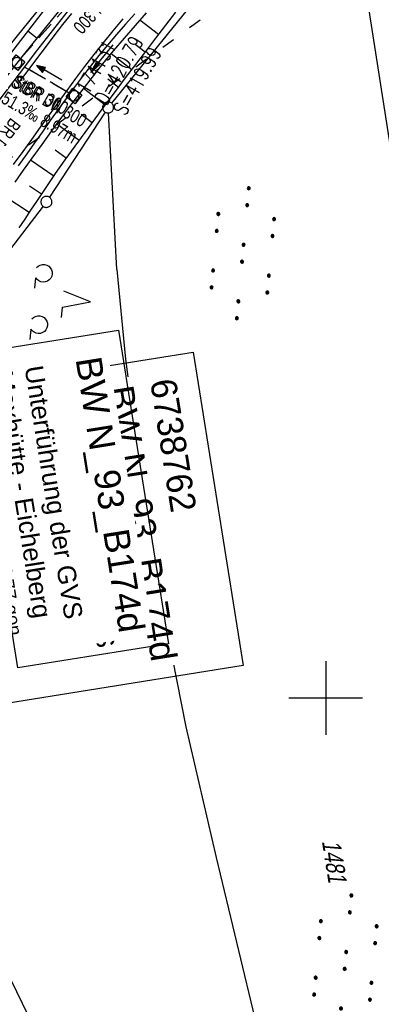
# Model space of a CAD drawing. Extents: x 508367 to 508796, y 450874 to 451832.
# Tile 27 of 37: x 508558 to 508608, y 451458 to 451592. Entities that reach past the tile are written whole.
import ezdxf

# ---------------------------------------------------------------- set-up
doc = ezdxf.new("R2010")
doc.units = 0
doc.header["$LTSCALE"] = 10
doc.header["$MEASUREMENT"] = 0
for name, pattern in [('ACAD_ISO03W100', [30, 12, -18]), ('AUSGEZOGEN', [0]), ('LT00', [0]), ('LT12', [0.4, 0.3, -0.1]), ('STRICHLINIE2', [0.375, 0.25, -0.125])]:
    doc.linetypes.add(name, pattern=pattern)
doc.layers.get('0').update_dxf_attribs({"linetype": 'LT00'})
for name, color, linetype in [('--EK_BW_TEXT_B', 20, 'LT00'), ('--EK_FBR', 250, 'LT00'), ('--EK_Halt-Pfeil', 4, 'LT00'), ('--EK_Haltung', 7, 'STRICHLINIE2'), ('--EK_Haltung-Text', 140, 'LT00'), ('--EK_Schacht-Text', 5, 'LT00'), ('--EL_Halt-Pfeil', 4, 'LT00'), ('--EL_Haltung', 182, 'STRICHLINIE2'), ('--EL_Haltung-Text', 182, 'LT00'), ('BW_TEXT_B', 20, 'AUSGEZOGEN'), ('DFK_FLUR_NR', 250, 'LT00'), ('DFK_GZPKT', 250, 'LT00'), ('DFK_KATASTER', 250, 'LT00'), ('DFK_NUTZUNG', 250, 'LT00'), ('DL', 182, 'LT12'), ('DL_PFEIL', 201, 'LT00'), ('DL_TEXT', 182, 'LT00'), ('PFEIL', 140, 'AUSGEZOGEN'), ('V121_AFBR_BAB', 250, 'LT00'), ('V121_BOESCH', 250, 'LT00'), ('V121_BOSCHUNG', 250, 'LT00'), ('V121_GRABEN', 250, 'LT00'), ('V121_KA_MULD', 182, 'LT00'), ('V121_RASTER', 250, 'LT00'), ('WASSERLTG', 130, 'ACAD_ISO03W100')]:
    doc.layers.add(name, color=color, linetype=linetype)
doc.styles.add('Beschrift', font='ARIAL.TTF')
doc.styles.add('Haltungsbeschriftung', font='ARIAL.TTF', dxfattribs={"width": 0.75})
doc.styles.add('schachtbeschriftung', font='romans.shx', dxfattribs={"width": 0.75, "height": 2})
doc.styles.get("Standard").update_dxf_attribs({"font": 'ARIAL.TTF'})

# ---------------------------------------------------------------- blocks, each defined once
blk = doc.blocks.new('SYMB7010')
at = {"color": 0, "linetype": 'ByBlock'}
for points in [[(-0.031408, 0.499213), (-0.093728, 0.49134), (-0.15457, 0.475719), (-0.212975, 0.452595), (-0.268021, 0.422333), (-0.31884, 0.385411), (-0.36463, 0.342411), (-0.40467, 0.29401), (-0.438329, 0.240973), (-0.465074, 0.184136), (-0.484486, 0.124395), (-0.496256, 0.062692), (-0.5002, 0)], [(-0.5002, 0), (-0.496256, -0.062692), (-0.484486, -0.124395), (-0.465075, -0.184136), (-0.438329, -0.240973), (-0.404671, -0.29401), (-0.36463, -0.342411), (-0.31884, -0.385411), (-0.268021, -0.422333), (-0.212975, -0.452595), (-0.154571, -0.475719), (-0.093728, -0.49134), (-0.031408, -0.499213), (0.031408, -0.499213)], [(0.5002, 0), (0.496256, 0.062692), (0.484485, 0.124395), (0.465074, 0.184136), (0.438329, 0.240973), (0.40467, 0.29401), (0.36463, 0.342411), (0.31884, 0.385411), (0.268021, 0.422333), (0.212975, 0.452595), (0.15457, 0.475719), (0.093728, 0.49134), (0.031408, 0.499213), (-0.031408, 0.499213)], [(0.031408, -0.499213), (0.093728, -0.491341), (0.15457, -0.475719), (0.212975, -0.452595), (0.268021, -0.422333), (0.31884, -0.385411), (0.36463, -0.342411), (0.404671, -0.294011), (0.438329, -0.240974), (0.465075, -0.184136), (0.484486, -0.124395), (0.496256, -0.062692), (0.500201, 0)]]:
    blk.add_lwpolyline(points, dxfattribs=at)
blk = doc.blocks.new('SYMB7201')
at = {"color": 0, "linetype": 'ByBlock'}
for p, q in [((0, 0.385), (-0.11, 0.015)), ((-0.255, -0.385), (-0.115, -0.385)), ((0.445, -0.385), (0.585, -0.385))]:
    blk.add_line(p, q, dxfattribs=at)
for points in [[(0.25, 0.015), (0.11, 0.015), (0, 0.385)], [(-0.393816, -0.383308), (-0.416239, -0.362945), (-0.432849, -0.337617), (-0.442589, -0.308936), (-0.444836, -0.27873), (-0.439449, -0.248923), (-0.426769, -0.221415), (-0.407606, -0.197958), (-0.38318, -0.180047), (-0.355047, -0.168823), (-0.325, -0.165), (-0.294953, -0.168823), (-0.26682, -0.180047), (-0.242394, -0.197959), (-0.223231, -0.221415), (-0.210551, -0.248923), (-0.205164, -0.27873), (-0.207411, -0.308936), (-0.21715, -0.337617), (-0.233761, -0.362945), (-0.256184, -0.383308)], [(0.306185, -0.383308), (0.283761, -0.362945), (0.267151, -0.337617), (0.257411, -0.308936), (0.255164, -0.27873), (0.260552, -0.248923), (0.273231, -0.221415), (0.292394, -0.197958), (0.31682, -0.180047), (0.344953, -0.168823), (0.375, -0.165), (0.405047, -0.168823), (0.43318, -0.180047), (0.457606, -0.197959), (0.476769, -0.221415), (0.489449, -0.248923), (0.494836, -0.27873), (0.492589, -0.308936), (0.48285, -0.337617), (0.466239, -0.362945), (0.443816, -0.383308)]]:
    blk.add_lwpolyline(points, dxfattribs=at)
blk = doc.blocks.new('SYMB7110')
at = {"color": 0, "linetype": 'ByBlock'}
for p, q in [((-0.515, 0.392919), (-0.515, 0.367081)), ((-0.51, 0.362895), (-0.51, 0.397105)), ((-0.505, 0.399164), (-0.505, 0.360836)), ((-0.5, 0.360204), (-0.5, 0.399796)), ((-0.495, 0.399164), (-0.495, 0.360836)), ((-0.49, 0.362895), (-0.49, 0.397105)), ((-0.485, 0.392919), (-0.485, 0.367081)), ((-0.48, 0.379874), (-0.48, 0.380145)), ((-0.285, 0.392919), (-0.285, 0.367081)), ((-0.28, 0.362895), (-0.28, 0.397105)), ((-0.275, 0.399164), (-0.275, 0.360836)), ((-0.27, 0.360204), (-0.27, 0.399796)), ((-0.265, 0.399164), (-0.265, 0.360836)), ((-0.26, 0.362895), (-0.26, 0.397105)), ((-0.255, 0.392919), (-0.255, 0.367081)), ((-0.25, 0.379874), (-0.25, 0.380146)), ((0.255, 0.392919), (0.255, 0.367081)), ((0.26, 0.362895), (0.26, 0.397105)), ((0.265, 0.399164), (0.265, 0.360836)), ((0.27, 0.360204), (0.27, 0.399796)), ((0.275, 0.399164), (0.275, 0.360836)), ((0.28, 0.362895), (0.28, 0.397105)), ((0.285, 0.392919), (0.285, 0.367081)), ((0.29, 0.379874), (0.29, 0.380145)), ((0.485, 0.392919), (0.485, 0.367081)), ((0.49, 0.362895), (0.49, 0.397105)), ((0.495, 0.399164), (0.495, 0.360836)), ((0.5, 0.360204), (0.5, 0.399796)), ((0.505, 0.399164), (0.505, 0.360836)), ((0.51, 0.362895), (0.51, 0.397105)), ((0.515, 0.392919), (0.515, 0.367081)), ((0.52, 0.379874), (0.52, 0.380146)), ((-0.9, 0.012919), (-0.9, -0.012919)), ((-0.895, -0.017106), (-0.895, 0.017105)), ((-0.89, 0.019164), (-0.89, -0.019164)), ((-0.885, -0.019797), (-0.885, 0.019796)), ((-0.88, 0.019164), (-0.88, -0.019164)), ((-0.875, -0.017106), (-0.875, 0.017105)), ((-0.87, 0.012919), (-0.87, -0.012919)), ((-0.865, -0.000126), (-0.865, 0.000145)), ((-0.67, 0.012919), (-0.67, -0.012919)), ((-0.665, -0.017106), (-0.665, 0.017105)), ((-0.66, 0.019164), (-0.66, -0.019164)), ((-0.655, -0.019797), (-0.655, 0.019796)), ((-0.65, 0.019164), (-0.65, -0.019164)), ((-0.645, -0.017106), (-0.645, 0.017105)), ((-0.64, 0.012919), (-0.64, -0.012919)), ((-0.635, -0.000126), (-0.635, 0.000145)), ((-0.13, 0.012919), (-0.13, -0.012919)), ((-0.125, -0.017105), (-0.125, 0.017105)), ((-0.12, 0.019164), (-0.12, -0.019164)), ((-0.115, -0.019796), (-0.115, 0.019796)), ((-0.11, 0.019164), (-0.11, -0.019164)), ((-0.105, -0.017105), (-0.105, 0.017105)), ((-0.1, 0.012919), (-0.1, -0.012919)), ((-0.095, -0.000126), (-0.095, 0.000146)), ((0.1, 0.012919), (0.1, -0.012919)), ((0.105, -0.017105), (0.105, 0.017105)), ((0.11, 0.019164), (0.11, -0.019164)), ((0.115, -0.019796), (0.115, 0.019796)), ((0.12, 0.019164), (0.12, -0.019164)), ((0.125, -0.017105), (0.125, 0.017105)), ((0.13, 0.012919), (0.13, -0.012919)), ((0.135, -0.000126), (0.135, 0.000146)), ((0.64, 0.012919), (0.64, -0.012919)), ((0.645, -0.017105), (0.645, 0.017105)), ((0.65, 0.019164), (0.65, -0.019164)), ((0.655, -0.019796), (0.655, 0.019796)), ((0.66, 0.019164), (0.66, -0.019164)), ((0.665, -0.017105), (0.665, 0.017105)), ((0.67, 0.012919), (0.67, -0.012919)), ((0.675, -0.000126), (0.675, 0.000146)), ((0.87, 0.012919), (0.87, -0.012919)), ((0.875, -0.017105), (0.875, 0.017105)), ((0.88, 0.019164), (0.88, -0.019164)), ((0.885, -0.019796), (0.885, 0.019796)), ((0.89, 0.019164), (0.89, -0.019164)), ((0.895, -0.017105), (0.895, 0.017105)), ((0.9, 0.012919), (0.9, -0.012919)), ((0.905, -0.000126), (0.905, 0.000146)), ((-0.515, -0.367081), (-0.515, -0.392919)), ((-0.51, -0.397105), (-0.51, -0.362895)), ((-0.505, -0.360836), (-0.505, -0.399164)), ((-0.5, -0.399796), (-0.5, -0.360204)), ((-0.495, -0.360836), (-0.495, -0.399164)), ((-0.49, -0.397106), (-0.49, -0.362895)), ((-0.485, -0.367081), (-0.485, -0.392919)), ((-0.48, -0.380126), (-0.48, -0.379855)), ((-0.285, -0.367081), (-0.285, -0.392919)), ((-0.28, -0.397105), (-0.28, -0.362895)), ((-0.275, -0.360836), (-0.275, -0.399164)), ((-0.27, -0.399796), (-0.27, -0.360204)), ((-0.265, -0.360836), (-0.265, -0.399164)), ((-0.26, -0.397105), (-0.26, -0.362895)), ((-0.255, -0.367081), (-0.255, -0.392919)), ((-0.25, -0.380126), (-0.25, -0.379855)), ((0.255, -0.367081), (0.255, -0.392919)), ((0.26, -0.397105), (0.26, -0.362895)), ((0.265, -0.360836), (0.265, -0.399164)), ((0.27, -0.399796), (0.27, -0.360204)), ((0.275, -0.360836), (0.275, -0.399164)), ((0.28, -0.397105), (0.28, -0.362895)), ((0.285, -0.367081), (0.285, -0.392919)), ((0.29, -0.380126), (0.29, -0.379855)), ((0.485, -0.367081), (0.485, -0.392919)), ((0.49, -0.397105), (0.49, -0.362895)), ((0.495, -0.360836), (0.495, -0.399164)), ((0.5, -0.399796), (0.5, -0.360204)), ((0.505, -0.360836), (0.505, -0.399164)), ((0.51, -0.397105), (0.51, -0.362895)), ((0.515, -0.367081), (0.515, -0.392919)), ((0.52, -0.380126), (0.52, -0.379855))]:
    blk.add_line(p, q, dxfattribs=at)
for points in [[(-0.48, 0.38), (-0.481981, 0.388678), (-0.48753, 0.395637), (-0.49555, 0.399499), (-0.50445, 0.399499), (-0.51247, 0.395637), (-0.518019, 0.388678), (-0.52, 0.38), (-0.518019, 0.371322), (-0.51247, 0.364363), (-0.50445, 0.360501), (-0.49555, 0.360501), (-0.48753, 0.364363), (-0.481981, 0.371322), (-0.48, 0.38)], [(-0.25, 0.38), (-0.251981, 0.388678), (-0.25753, 0.395637), (-0.26555, 0.399499), (-0.27445, 0.399499), (-0.28247, 0.395637), (-0.288019, 0.388678), (-0.29, 0.38), (-0.288019, 0.371322), (-0.28247, 0.364363), (-0.27445, 0.360501), (-0.26555, 0.360501), (-0.25753, 0.364363), (-0.251981, 0.371322), (-0.25, 0.38)], [(0.29, 0.38), (0.288019, 0.388678), (0.28247, 0.395637), (0.27445, 0.399499), (0.26555, 0.399499), (0.25753, 0.395637), (0.251981, 0.388678), (0.25, 0.38), (0.251981, 0.371322), (0.25753, 0.364363), (0.26555, 0.360501), (0.27445, 0.360501), (0.28247, 0.364363), (0.288019, 0.371322), (0.29, 0.38)], [(0.52, 0.38), (0.518019, 0.388678), (0.51247, 0.395637), (0.50445, 0.399499), (0.495549, 0.399499), (0.48753, 0.395637), (0.481981, 0.388678), (0.48, 0.38), (0.481981, 0.371322), (0.48753, 0.364363), (0.495549, 0.360501), (0.50445, 0.360501), (0.51247, 0.364363), (0.518019, 0.371322), (0.52, 0.38)], [(-0.865, 0), (-0.866981, 0.008678), (-0.87253, 0.015637), (-0.88055, 0.019498), (-0.88945, 0.019498), (-0.89747, 0.015637), (-0.903019, 0.008678), (-0.905, 0)], [(-0.905, 0), (-0.903019, -0.008678), (-0.89747, -0.015637), (-0.88945, -0.019499), (-0.88055, -0.019499), (-0.87253, -0.015637), (-0.866981, -0.008678), (-0.865, 0)], [(-0.635, 0), (-0.636981, 0.008678), (-0.64253, 0.015637), (-0.65055, 0.019498), (-0.65945, 0.019498), (-0.66747, 0.015637), (-0.673019, 0.008678), (-0.675, 0)], [(-0.675, 0), (-0.673019, -0.008678), (-0.66747, -0.015637), (-0.65945, -0.019499), (-0.65055, -0.019499), (-0.64253, -0.015637), (-0.636981, -0.008678), (-0.635, 0)], [(-0.095, 0), (-0.096981, 0.008678), (-0.10253, 0.015637), (-0.11055, 0.019499), (-0.11945, 0.019499), (-0.12747, 0.015637), (-0.133019, 0.008678), (-0.135, 0)], [(-0.135, 0), (-0.133019, -0.008678), (-0.12747, -0.015637), (-0.11945, -0.019499), (-0.11055, -0.019499), (-0.10253, -0.015637), (-0.096981, -0.008678), (-0.095, 0)], [(0.135, 0), (0.133019, 0.008678), (0.12747, 0.015637), (0.11945, 0.019499), (0.11055, 0.019499), (0.10253, 0.015637), (0.096981, 0.008678), (0.095, 0)], [(0.095, 0), (0.096981, -0.008678), (0.10253, -0.015637), (0.11055, -0.019499), (0.11945, -0.019499), (0.12747, -0.015637), (0.133019, -0.008678), (0.135, 0)], [(0.675, 0), (0.673019, 0.008678), (0.66747, 0.015637), (0.65945, 0.019499), (0.65055, 0.019499), (0.64253, 0.015637), (0.636981, 0.008678), (0.635, 0)], [(0.635, 0), (0.636981, -0.008678), (0.64253, -0.015637), (0.65055, -0.019499), (0.65945, -0.019499), (0.66747, -0.015637), (0.673019, -0.008678), (0.675, 0)], [(0.905, 0), (0.903019, 0.008678), (0.89747, 0.015637), (0.88945, 0.019499), (0.88055, 0.019499), (0.87253, 0.015637), (0.866981, 0.008678), (0.865, 0)], [(0.865, 0), (0.866981, -0.008678), (0.87253, -0.015637), (0.88055, -0.019499), (0.88945, -0.019499), (0.89747, -0.015637), (0.903019, -0.008678), (0.905, 0)], [(-0.48, -0.38), (-0.481981, -0.371322), (-0.48753, -0.364363), (-0.49555, -0.360501), (-0.50445, -0.360501), (-0.51247, -0.364363), (-0.518019, -0.371322), (-0.52, -0.38), (-0.518019, -0.388678), (-0.51247, -0.395637), (-0.50445, -0.399499), (-0.49555, -0.399499), (-0.48753, -0.395637), (-0.481981, -0.388678), (-0.48, -0.38)], [(-0.25, -0.38), (-0.251981, -0.371322), (-0.25753, -0.364363), (-0.26555, -0.360501), (-0.27445, -0.360501), (-0.28247, -0.364363), (-0.288019, -0.371322), (-0.29, -0.38), (-0.288019, -0.388678), (-0.28247, -0.395637), (-0.27445, -0.399499), (-0.26555, -0.399499), (-0.25753, -0.395637), (-0.251981, -0.388678), (-0.25, -0.38)], [(0.29, -0.38), (0.288019, -0.371322), (0.28247, -0.364363), (0.27445, -0.360501), (0.26555, -0.360501), (0.25753, -0.364363), (0.251981, -0.371322), (0.25, -0.38), (0.251981, -0.388678), (0.25753, -0.395637), (0.26555, -0.399499), (0.27445, -0.399499), (0.28247, -0.395637), (0.288019, -0.388678), (0.29, -0.38)], [(0.52, -0.38), (0.518019, -0.371322), (0.51247, -0.364363), (0.50445, -0.360501), (0.495549, -0.360501), (0.48753, -0.364363), (0.481981, -0.371322), (0.48, -0.38), (0.481981, -0.388678), (0.48753, -0.395637), (0.495549, -0.399499), (0.50445, -0.399499), (0.51247, -0.395637), (0.518019, -0.388678), (0.52, -0.38)]]:
    blk.add_lwpolyline(points, dxfattribs=at)
blk = doc.blocks.new('Pfreil3')
at = {"layer": 'PFEIL'}
blk.add_hatch(color=256, dxfattribs=at).paths.add_polyline_path([(-1.55, 0.27), (-1.55, -0.27), (0, 0)])
for p, q in [((-1.55, 0), (-4.83, 0)), ((-1.55, -0.27), (-1.55, 0.27)), ((-1.55, 0.27), (0, 0)), ((0, 0), (-1.55, -0.27))]:
    blk.add_line(p, q, dxfattribs=at)
blk = doc.blocks.new('SYMB1210')
at = {"color": 0, "linetype": 'ByBlock'}
blk.add_line((0.018815, -0.179014), (0.055623, -0.17119), dxfattribs=at)
for points in [[(-0.2, -0.2), (-0.2, 0.2), (0.2, 0.2), (0.2, -0.2), (-0.2, -0.2)], [(0.018815, 0.179014), (-0.018815, 0.179014), (-0.055623, 0.17119), (-0.09, 0.155885), (-0.120444, 0.133766), (-0.145623, 0.105801), (-0.164438, 0.073213), (-0.176067, 0.037424), (-0.18, 0)], [(-0.18, 0), (-0.176067, -0.037424), (-0.164438, -0.073213), (-0.145623, -0.105801), (-0.120444, -0.133766), (-0.09, -0.155885), (-0.055623, -0.17119), (-0.018815, -0.179014), (0.018815, -0.179014)], [(0.18, 0), (0.176067, 0.037424), (0.164438, 0.073213), (0.145623, 0.105801), (0.120444, 0.133766), (0.09, 0.155885), (0.055623, 0.17119), (0.018815, 0.179014)], [(0.055623, -0.17119), (0.09, -0.155885), (0.120444, -0.133766), (0.145623, -0.105801), (0.164438, -0.073213), (0.176067, -0.037424), (0.18, 0)]]:
    blk.add_lwpolyline(points, dxfattribs=at)
blk = doc.blocks.new('SYMB0070')
at = {"color": 0, "linetype": 'ByBlock'}
for p, q in [((-0.5, 0), (0.2, 0)), ((0.5, 0), (0.2, 0.1)), ((0.2, 0.1), (0.2, 0)), ((0.468, 0), (0.21, 0.086)), ((0.21, 0.086), (0.21, -0.086)), ((0.21, -0.086), (0.468, 0)), ((0.22, -0.072), (0.437, 0)), ((0.23, -0.058), (0.405, 0)), ((0.24, -0.045), (0.374, 0)), ((0.342, 0), (0.25, 0.031)), ((0.25, 0.031), (0.25, -0.031)), ((0.25, -0.031), (0.342, 0)), ((0.26, -0.017), (0.31, 0)), ((0.27, -0.003), (0.279, 0))]:
    blk.add_line(p, q, dxfattribs=at)
for points in [[(0.2, 0), (0.2, -0.1), (0.5, 0)], [(0.437, 0), (0.22, 0.072), (0.22, -0.072)], [(0.405, 0), (0.23, 0.058), (0.23, -0.058)], [(0.374, 0), (0.24, 0.045), (0.24, -0.045)], [(0.31, 0), (0.26, 0.017), (0.26, -0.017)], [(0.279, 0), (0.27, 0.003), (0.27, -0.003)]]:
    blk.add_lwpolyline(points, dxfattribs=at)

msp = doc.modelspace()

# ---------------------------------------------------------------- linework, layer by layer
at = {"layer": '--EK_FBR'}
for points in [[(508572.45, 451592.11), (508571.11, 451590.5), (508569.79, 451588.88), (508568.52, 451587.28), (508567.28, 451585.66), (508566.06, 451584.03), (508564.84, 451582.39), (508563.64, 451580.74), (508562.45, 451579.09), (508561.26, 451577.43), (508560.07, 451575.77), (508558.87, 451574.11), (508557.59, 451572.35)], [(508558.44, 451583.56), (508559.6, 451585.13), (508560.77, 451586.69), (508561.95, 451588.25), (508563.14, 451589.8), (508564.34, 451591.33), (508565.56, 451592.85)]]:
    msp.add_lwpolyline(points, dxfattribs=at)
at = {"layer": '--EK_Haltung'}
for p, q in [((508577.7, 451608.2), (508558.59, 451586.73)), ((508565.19, 451582.05), (508558.74, 451585.8))]:
    msp.add_line(p, q, dxfattribs=at)
at = {"layer": '--EL_Haltung'}
for p, q in [((508577.7, 451608.2), (508558.59, 451586.73)), ((508565.19, 451582.05), (508558.74, 451585.8))]:
    msp.add_line(p, q, dxfattribs=at)
at = {"layer": 'DFK_KATASTER'}
for p, q in [((508613.66, 451543.32), (508602.18, 451617.13)), ((508567.47, 451601.42), (508543.89, 451572.2)), ((508583.36, 451596.02), (508570.93, 451580.68)), ((508570.05, 451579.47), (508562.5, 451567.92)), ((508571.64, 451558.11), (508570.5, 451579.35)), ((508561.63, 451566.69), (508552.93, 451555.34)), ((508571.64, 451558.11), (508572.84, 451545.94)), ((508572.84, 451545.94), (508574.4, 451533.96)), ((508574.4, 451533.96), (508576.07, 451522.93)), ((508576.07, 451522.93), (508577.93, 451511.69)), ((508577.93, 451511.69), (508581.03, 451496.09)), ((508581.03, 451496.09), (508585.14, 451478.36)), ((508585.14, 451478.36), (508591.13, 451453.36)), ((508567.61, 451440.54), (508557.31, 451461.71))]:
    msp.add_line(p, q, dxfattribs=at)
at = {"layer": 'DL'}
msp.add_line((508565.19, 451582.05), (508558.74, 451585.8), dxfattribs=at)
at = {"layer": 'V121_AFBR_BAB'}
for points in [[(508572.45, 451592.11), (508571.11, 451590.5), (508569.79, 451588.88), (508568.52, 451587.28), (508567.28, 451585.66), (508566.06, 451584.03), (508564.84, 451582.39), (508563.64, 451580.74), (508562.45, 451579.09), (508561.26, 451577.43), (508560.07, 451575.77), (508558.87, 451574.11), (508557.59, 451572.35)], [(508558.44, 451583.56), (508559.6, 451585.13), (508560.77, 451586.69), (508561.95, 451588.25), (508563.14, 451589.8), (508564.34, 451591.33), (508565.56, 451592.85)]]:
    msp.add_lwpolyline(points, dxfattribs=at)
at = {"layer": 'V121_BOESCH'}
for points in [[(508567.21, 451599.83), (508562.89, 451594.79), (508551.34, 451579.88), (508542.4, 451568.28)], [(508558.41, 451563.76), (508559.19, 451564.96), (508559.98, 451566.16), (508560.77, 451567.36), (508562.04, 451569.25), (508563.33, 451571.13), (508564.64, 451573), (508565.98, 451574.86), (508567.33, 451576.72), (508568.69, 451578.57), (508570.07, 451580.42), (508571.45, 451582.26), (508572.84, 451584.1), (508574.23, 451585.93), (508575.58, 451587.71), (508576.93, 451589.48), (508578.28, 451591.25), (508579.65, 451593.02)]]:
    msp.add_lwpolyline(points, dxfattribs=at)
at = {"layer": 'V121_BOSCHUNG'}
for p, q in [((508577.31, 451589.99), (508574.78, 451591.93)), ((508559.55, 451590.49), (508560.84, 451589.5)), ((508575.5, 451587.61), (508574.15, 451588.63)), ((508573.69, 451585.22), (508570.87, 451587.35)), ((508571.88, 451582.82), (508570.43, 451583.92)), ((508570.08, 451580.43), (508567.12, 451582.65)), ((508568.29, 451578.03), (508566.8, 451579.14)), ((508566.53, 451575.63), (508563.5, 451577.83)), ((508564.79, 451573.2), (508563.26, 451574.3)), ((508563.08, 451570.77), (508559.95, 451572.94)), ((508561.41, 451568.32), (508559.8, 451569.4)), ((508559.76, 451565.83), (508556.43, 451568.03))]:
    msp.add_line(p, q, dxfattribs=at)
at = {"layer": 'V121_GRABEN'}
for points in [[(508544.09, 451568.16), (508546.86, 451571.7), (508549.62, 451575.24), (508552.39, 451578.78), (508554.08, 451580.94), (508555.77, 451583.1), (508557.46, 451585.26), (508559.16, 451587.4), (508560.87, 451589.54), (508562.59, 451591.68), (508564.32, 451593.8), (508565.45, 451595.16), (508566.59, 451596.51), (508567.72, 451597.87), (508568.86, 451599.22)], [(508569.59, 451598.9), (508568.45, 451597.49), (508567.3, 451596.08), (508566.16, 451594.67), (508565.03, 451593.26), (508563.53, 451591.36), (508562.05, 451589.46), (508560.57, 451587.55), (508559.11, 451585.63), (508557.65, 451583.71), (508556.19, 451581.78), (508554.74, 451579.85), (508553.28, 451577.92), (508551.27, 451575.26), (508549.26, 451572.6), (508547.24, 451569.94), (508545.23, 451567.28)], [(508557.84, 451569.98), (508559, 451571.61), (508560.16, 451573.23), (508561.5, 451575.09), (508562.84, 451576.93), (508564.2, 451578.77), (508565.56, 451580.6), (508566.94, 451582.41), (508568.34, 451584.21), (508569.76, 451586), (508571.2, 451587.76), (508572.67, 451589.5), (508574.16, 451591.22), (508575.67, 451592.93)], [(508574.1, 451592.8), (508572.83, 451591.41), (508571.59, 451590), (508570.37, 451588.56), (508569.2, 451587.15), (508568.06, 451585.71), (508566.94, 451584.26), (508565.84, 451582.79), (508564.75, 451581.31), (508563.68, 451579.81), (508562.61, 451578.31), (508561.55, 451576.81), (508560.49, 451575.3), (508559.43, 451573.79), (508558.28, 451572.17)]]:
    msp.add_lwpolyline(points, dxfattribs=at)
at = {"layer": 'V121_RASTER'}
for p, q in [((508600, 451505), (508600, 451495)), ((508595, 451500), (508605, 451500))]:
    msp.add_line(p, q, dxfattribs=at)
at = {"layer": 'WASSERLTG', "ltscale": 0.015, "flags": 128}
msp.add_lwpolyline([(508677.52, 451660.84), (508454.36, 451498.24), (508422.79, 451469.05), (508418.37, 451463.49)], dxfattribs=at)

# ---------------------------------------------------------------- block references
at = {"layer": '--EK_Halt-Pfeil', "xscale": 3.99999999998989, "yscale": 4, "zscale": 4, "rotation": 149.8729200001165}
msp.add_blockref('SYMB0070', (508562.47, 451584.79), dxfattribs=at)
at = {"layer": '--EL_Halt-Pfeil', "xscale": 3.99999999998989, "yscale": 4, "zscale": 4, "rotation": 149.8729200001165}
msp.add_blockref('SYMB0070', (508562.47, 451584.79), dxfattribs=at)
at = {"layer": 'DFK_GZPKT', "xscale": 1.500000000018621, "yscale": 1.5, "zscale": 1.5, "rotation": 264.7377099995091}
for p in [(508570.46, 451580.1), (508562.09, 451567.29)]:
    msp.add_blockref('SYMB7010', p, dxfattribs=at)
at = {"layer": 'DFK_NUTZUNG', "yscale": 10, "zscale": 10}
for name, p, xscale, rotation in [('SYMB7110', (508588.74, 451560.32), 9.999999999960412, 264.7377000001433), ('SYMB7201', (508564.22, 451554.1), 10.00000000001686, 264.7377100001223), ('SYMB7110', (508602.66, 451464.39), 9.999999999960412, 264.7377000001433)]:
    msp.add_blockref(name, p, dxfattribs=dict(at, xscale=xscale, rotation=rotation))
at = {"layer": 'DL_PFEIL', "xscale": 3.99999999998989, "yscale": 4, "zscale": 4, "rotation": 149.8729200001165}
msp.add_blockref('SYMB0070', (508562.47, 451584.79), dxfattribs=at)
at = {"layer": 'PFEIL', "rotation": 230.8876495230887}
msp.add_blockref('Pfreil3', (508568.1, 451584.86), dxfattribs=at)
at = {"layer": 'V121_KA_MULD', "zscale": 3.8}
for p, xscale, yscale, rotation in [((508558.09, 451586.17), 3.79999999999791, 3.800000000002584, 51.39523027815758), ((508565.84, 451581.67), 3.80000000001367, 3.799999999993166, 233.2295261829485)]:
    msp.add_blockref('SYMB1210', p, dxfattribs=dict(at, xscale=xscale, yscale=yscale, rotation=rotation))

# ---------------------------------------------------------------- texts
at = {"layer": '--EK_Haltung-Text', "style": 'Haltungsbeschriftung', "width": 0.75}
for s, rotation, p in [('StBR DN 300', -30.1271, (508557.1, 451583.03)), ('51.3‰ 8.97m', -30.1271, (508555.81, 451580.82)), ('BR DN 300', -127.4304, (508557.29, 451578.8))]:
    msp.add_text(s, height=1.8, rotation=rotation, dxfattribs=at).set_placement(p)
at = {"layer": '--EK_Schacht-Text', "style": 'schachtbeschriftung', "width": 0.75}
for s, p in [('174131', (508567.78, 451581.74)), ('D=420.79', (508570.27, 451580.29)), ('S=419.99', (508572.76, 451578.85))]:
    msp.add_text(s, height=2, rotation=59.8729, dxfattribs=at).set_placement(p)
at = {"layer": '--EL_Haltung-Text', "style": 'Haltungsbeschriftung', "width": 0.75}
for s, rotation, p in [('BR DN 300', -131.6769, (508571.92, 451598.23)), ('StBR DN 300', -30.1271, (508557.1, 451583.03))]:
    msp.add_text(s, height=1.8, rotation=rotation, dxfattribs=at).set_placement(p)
at = {"layer": 'DFK_FLUR_NR', "oblique": 13.754, "width": 0.75}
msp.add_text('1481', height=2.5, rotation=279.0666, dxfattribs=at).set_placement((508599.46, 451480.58))
at = {"layer": 'DL_TEXT', "style": 'Haltungsbeschriftung', "width": 0.75}
msp.add_text('StBR 300', height=1.8, rotation=-30.1271, dxfattribs=at).set_placement((508557.39, 451583.08))

# ---------------------------------------------------------------- next in the draw order: texts
at = {"layer": 'BW_TEXT_B', "insert": (508579.61, 451543.54), "char_height": 2, "width": 37.5546, "attachment_point": 1, "rotation": 279.0666, "style": 'Beschrift', "bg_fill": 3, "box_fill_scale": 1.5, "bg_fill_color": 256, "bg_fill_transparency": 0}
msp.add_mtext('\\pt20;{\\Funir_o|c0;\\H1.75x;6738762\\fArial|b0|i0|c238|p34;\\H0.5714x;\\P\\ptz;\\H1.75x;BW N_93_B1\\fArial|b0|i0|c0|p34;74d\\fArial|b0|i0|c238|p34;\\W0.8;\\P\\H0.3714x;\\W1;\\P\\fArial|b0|i0|c0|p34;\\H1.924x;Unterführung der GVS Maxhütte - Eichelberg\\fArial|b0|i0|c238|p34;\\W0.9;\\P\\H0.1999x;\\W1;\\P\\pt8,20;\\H3.602x;K\\fArial|b0|i0|c0|p34;m^I^I\\fArial|b0|i0|c238|p34;1\\fArial|b0|i0|c0|p34;74.908\\fArial|b0|i0|c238|p34;\\PBw.Wi\\fArial|b0|i0|c0|p34;.^I^I65.77\\fArial|b0|i0|c238|p34; gon\\PL.W.^I\\fArial|b0|i0|c0|p34;                 9.00 \\fArial|b0|i0|c238|p34;m\\P\\fArial|b0|i0|c0|p34;L.H.^I                 4.66 m}', dxfattribs=at)

# ---------------------------------------------------------------- next in the draw order: linework, layer by layer
at = {"layer": 'BW_TEXT_B'}
msp.add_lwpolyline([(508582, 451546.91), (508588.79, 451504.38), (508549.29, 451498.08), (508542.51, 451540.61)], close=True, dxfattribs=at)

# ---------------------------------------------------------------- next in the draw order: texts
at = {"layer": '--EK_BW_TEXT_B', "insert": (508569.49, 451546.52), "char_height": 2, "width": 37.5546, "attachment_point": 1, "rotation": 279.0666, "style": 'Beschrift', "bg_fill": 3, "box_fill_scale": 1.5, "bg_fill_color": 256, "bg_fill_transparency": 0}
msp.add_mtext('{\\fArial|b0|i0|c238|p34;\\H1.7499x;BW N_93_B1\\fArial|b0|i0|c0|p34;74d\\fArial|b0|i0|c238|p34;\\W0.8;\\P\\H0.3714x;\\W1;\\P\\fArial|b0|i0|c0|p34;\\H1.924x;Unterführung der GVS Maxhütte - Eichelberg}', dxfattribs=at)

# ---------------------------------------------------------------- next in the draw order: linework, layer by layer
at = {"layer": '--EK_BW_TEXT_B'}
msp.add_lwpolyline([(508571.88, 451549.89), (508578.67, 451507.36), (508558.23, 451504.1), (508551.45, 451546.63)], close=True, dxfattribs=at)

doc.saveas('drawing.dxf')
